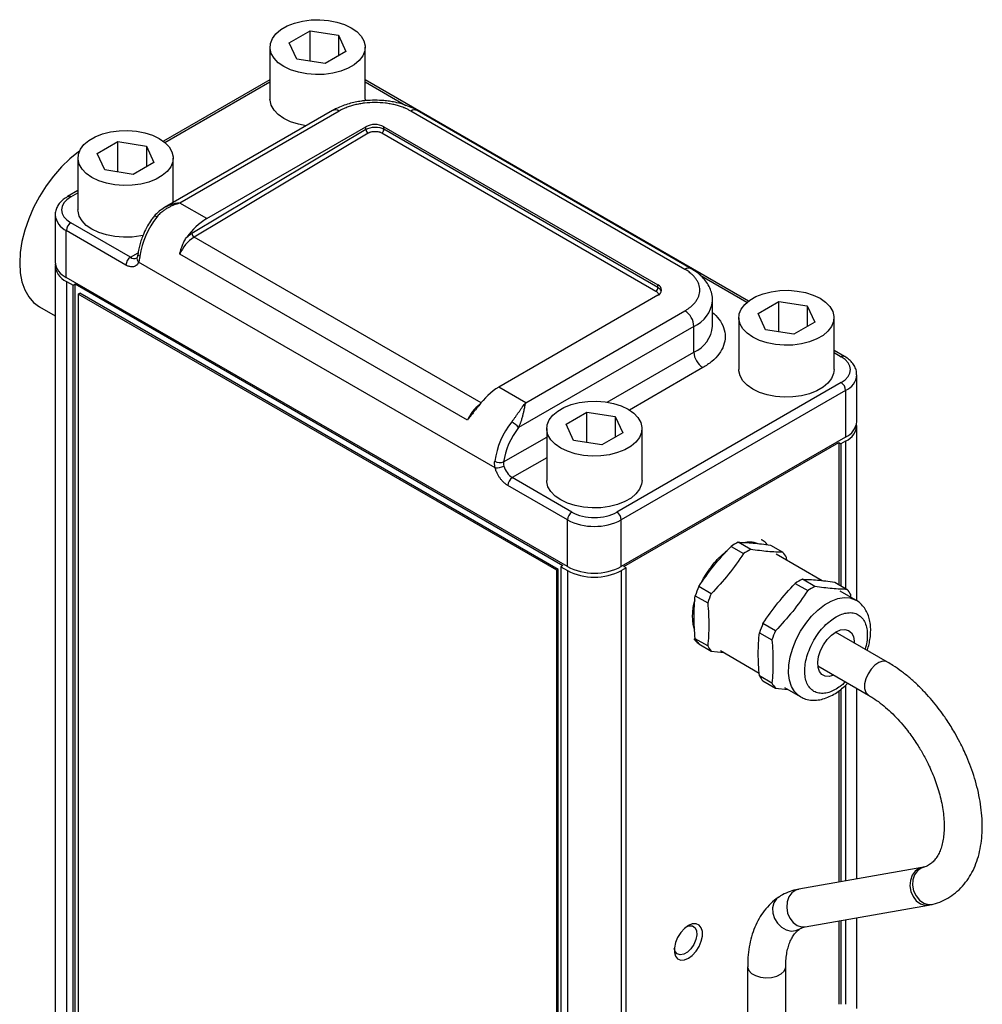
# Model space of a CAD drawing. Header units: inches. Extents: x 1.4 to 15.5, y 1.4 to 9.7.
# Tile 7 of 7: x 12.7 to 15, y 5.8 to 8.2. Entities that reach past the tile are written whole.
import ezdxf

# ---------------------------------------------------------------- set-up
doc = ezdxf.new("R2010")
doc.units = ezdxf.units.IN
doc.header["$MEASUREMENT"] = 0

msp = doc.modelspace()

# ---------------------------------------------------------------- linework, layer by layer
at = {"color": 7, "linetype": 'Continuous', "lineweight": 25}
for p, q in [((13.3206, 8.1666), (13.3716, 8.1961)), ((13.3716, 8.1961), (13.4413, 8.1853)), ((13.3716, 8.1213), (13.3716, 8.1961)), ((13.3392, 8.1264), (13.3206, 8.1666)), ((13.4413, 8.1853), (13.46, 8.145)), ((13.4413, 8.1853), (13.4413, 8.1342)), ((13.2731, 8.1558), (13.2731, 8.0282)), ((13.46, 8.145), (13.409, 8.1156)), ((13.5075, 8.0282), (13.5075, 8.1558)), ((13.409, 8.1156), (13.3392, 8.1264)), ((13.2731, 8.0756), (13.011, 7.9243)), ((14.4505, 7.5312), (13.5075, 8.0756)), ((13.5075, 8.0282), (13.5072, 8.0238)), ((13.4273, 8), (13.0137, 7.7612)), ((13.443, 7.9984), (13.0514, 7.7724)), ((14.294, 7.6092), (13.6197, 7.9984)), ((14.3096, 7.6108), (13.6354, 8)), ((13.5092, 7.9536), (13.0809, 7.6976)), ((13.1177, 7.7341), (13.5092, 7.9602)), ((13.5092, 7.9536), (13.5092, 7.9602)), ((13.5534, 7.9602), (14.2277, 7.571)), ((13.5534, 7.9539), (13.5534, 7.9602)), ((14.2277, 7.5647), (13.5534, 7.9539)), ((12.8482, 7.8939), (12.8992, 7.9234)), ((12.8992, 7.9234), (12.969, 7.9126)), ((12.8992, 7.8487), (12.8992, 7.9234)), ((13.5146, 7.9444), (13.0863, 7.6885)), ((13.5482, 7.9448), (14.2225, 7.5556)), ((12.969, 7.9126), (12.9876, 7.8723)), ((12.969, 7.9126), (12.969, 7.8616)), ((12.8007, 7.8831), (12.8007, 7.7555)), ((12.8669, 7.8537), (12.8482, 7.8939)), ((13.0351, 7.7736), (13.0351, 7.8831)), ((12.9366, 7.8429), (12.8669, 7.8537)), ((12.9876, 7.8723), (12.9366, 7.8429)), ((12.8007, 7.8029), (12.7753, 7.7882)), ((13.0156, 7.7623), (13.0139, 7.761)), ((13.1177, 7.7341), (13.0514, 7.7724)), ((12.7446, 7.7428), (12.7446, 7.6278)), ((12.7721, 7.5895), (12.7721, 7.7045)), ((12.9188, 7.6198), (12.7721, 7.7045)), ((12.9299, 7.639), (12.7831, 7.7237)), ((13.7589, 7.2382), (13.0511, 7.6469)), ((12.7447, 7.618), (12.7447, 5.4745)), ((13.8271, 7.1205), (12.9499, 7.6269)), ((14.0049, 6.8778), (12.7721, 7.5895)), ((12.7723, 7.5796), (12.7887, 7.5701)), ((12.7723, 7.5796), (12.7723, 5.4362)), ((12.7887, 7.5701), (12.794, 7.5732)), ((12.7887, 5.4267), (12.7887, 7.5701)), ((12.794, 7.5732), (13.9936, 6.8806)), ((12.794, 5.4297), (12.794, 7.5732)), ((14.2277, 7.5647), (14.2277, 7.571)), ((12.8016, 7.5484), (12.8051, 7.5504)), ((13.9789, 6.8687), (12.8016, 7.5484)), ((12.8016, 7.5484), (12.8016, 5.4376)), ((13.9825, 6.8707), (12.8051, 7.5504)), ((14.2277, 7.5454), (13.8361, 7.3194)), ((12.706, 7.5171), (12.7447, 7.4947)), ((14.3618, 7.4694), (14.3618, 7.5327)), ((14.3618, 7.5315), (14.3618, 7.5327)), ((14.4739, 7.5008), (14.5249, 7.5303)), ((14.5249, 7.5303), (14.5946, 7.5195)), ((14.5249, 7.4556), (14.5249, 7.5303)), ((14.5946, 7.5195), (14.6133, 7.4792)), ((14.5946, 7.5195), (14.5946, 7.4685)), ((13.9024, 7.2811), (14.294, 7.5072)), ((14.4264, 7.49), (14.4264, 7.3624)), ((14.4925, 7.4606), (14.4739, 7.5008)), ((14.6608, 7.3624), (14.6608, 7.49)), ((14.3161, 7.4689), (13.8847, 7.2199)), ((14.3161, 7.4056), (14.3161, 7.4689)), ((14.6133, 7.4792), (14.5622, 7.4498)), ((14.5622, 7.4498), (14.4925, 7.4606)), ((14.6862, 7.3951), (14.6608, 7.4098)), ((14.7169, 7.2347), (14.7169, 7.3497)), ((13.9024, 7.2811), (13.8361, 7.3194)), ((14.6784, 7.3306), (14.1265, 7.012)), ((14.6894, 7.3114), (14.1375, 6.9928)), ((14.6894, 7.3114), (14.6894, 7.1964)), ((14.0015, 7.2281), (14.0525, 7.2576)), ((14.0525, 7.2576), (14.1222, 7.2468)), ((14.0525, 7.1829), (14.0525, 7.2576)), ((14.1222, 7.2468), (14.1409, 7.2066)), ((14.1222, 7.2468), (14.1222, 7.1958)), ((14.0202, 7.1879), (14.0015, 7.2281)), ((14.7168, 6.794), (14.7168, 7.2249)), ((13.954, 7.2173), (13.954, 7.0898)), ((14.1409, 7.2066), (14.0899, 7.1771)), ((14.6894, 7.1964), (14.1375, 6.8778)), ((14.1884, 7.0898), (14.1884, 7.2173)), ((14.0899, 7.1771), (14.0202, 7.1879)), ((14.1439, 6.8778), (14.6724, 7.1829)), ((14.6724, 7.1829), (14.6777, 7.1799)), ((14.6724, 7.1829), (14.6724, 6.8337)), ((14.6892, 7.1865), (14.6777, 7.1799)), ((14.6777, 7.1799), (14.6777, 6.8307)), ((14.0049, 6.9928), (13.8582, 7.0775)), ((14.016, 7.012), (13.8693, 7.0967)), ((14.0049, 6.8778), (14.0049, 6.9928)), ((14.1375, 6.8778), (14.1375, 6.9928)), ((14.4558, 6.9201), (14.4251, 6.9378)), ((14.5045, 6.9307), (14.5352, 6.913)), ((14.4076, 6.9276), (14.4382, 6.9099)), ((14.6318, 6.8432), (14.5183, 6.9087)), ((13.9936, 6.8806), (13.9883, 6.8776)), ((14.5443, 6.8937), (14.544, 6.9005)), ((13.9789, 6.8687), (13.9825, 6.8707)), ((13.9789, 4.7579), (13.9789, 6.8687)), ((13.9825, 4.76), (13.9825, 6.8707)), ((13.9883, 6.8776), (14.0047, 6.8681)), ((13.9883, 6.8776), (13.9883, 4.7342)), ((14.0047, 6.8681), (14.0047, 4.7247)), ((14.1492, 6.8747), (14.1377, 6.8681)), ((14.1377, 4.7247), (14.1377, 6.8681)), ((14.1492, 6.8747), (14.1439, 6.8778)), ((14.1492, 4.7313), (14.1492, 6.8747)), ((14.5654, 6.8365), (14.5961, 6.8188)), ((14.6136, 6.8289), (14.583, 6.8466)), ((14.6624, 6.8395), (14.693, 6.8218)), ((14.3588, 6.8111), (14.3281, 6.8288)), ((14.7143, 6.7956), (14.6762, 6.8176)), ((14.7022, 6.8026), (14.7018, 6.8093)), ((14.3194, 6.8062), (14.35, 6.7885)), ((14.5167, 6.72), (14.486, 6.7377)), ((14.4772, 6.7151), (14.5079, 6.6974)), ((14.7922, 6.643), (14.6647, 6.7165)), ((14.35, 6.6826), (14.3194, 6.7003)), ((14.3281, 6.6878), (14.3588, 6.6701)), ((14.3588, 6.6701), (14.3895, 6.6664)), ((14.3812, 6.6712), (14.4769, 6.6159)), ((14.6211, 6.6334), (14.7453, 6.5618)), ((14.5079, 6.5915), (14.4772, 6.6092)), ((14.486, 6.5967), (14.5167, 6.579)), ((14.5167, 6.579), (14.5473, 6.5753)), ((14.539, 6.5801), (14.5772, 6.558)), ((14.6724, 6.5719), (14.6724, 6.1014)), ((14.6777, 6.5757), (14.6777, 6.1024)), ((14.7168, 6.1092), (14.7168, 6.5782)), ((14.8772, 6.1373), (14.5739, 6.0842)), ((14.8802, 6.1382), (14.8771, 6.1373)), ((14.5901, 5.9918), (14.8933, 6.045)), ((14.7168, 5.7908), (14.7168, 6.014)), ((14.6724, 6.0062), (14.6724, 5.8011)), ((14.6777, 6.0072), (14.6777, 5.8011)), ((14.4482, 5.8933), (14.4482, 5.6213)), ((14.542, 5.7696), (14.542, 5.8933))]:
    msp.add_line(p, q, dxfattribs=at)
at = {"color": 8, "linetype": 'Continuous', "lineweight": 25}
for p, q in [((13.0148, 7.9212), (13.2731, 8.0703)), ((13.5075, 8.0703), (13.6076, 8.0125)), ((12.7831, 7.7874), (12.8007, 7.7976)), ((13.7924, 7.2808), (13.0863, 7.6885)), ((12.9299, 7.639), (12.9487, 7.6498)), ((14.3317, 7.5945), (14.4467, 7.5281)), ((14.1028, 7.2825), (14.3161, 7.4056)), ((14.6608, 7.4045), (14.6784, 7.3943)), ((14.3382, 7.3673), (14.1576, 7.2631)), ((13.848, 7.1354), (13.954, 7.1966)), ((14.6892, 7.1865), (14.6892, 6.824)), ((13.954, 7.1456), (13.8693, 7.0967)), ((14.6892, 6.5858), (14.6892, 6.1044)), ((14.6892, 6.0092), (14.6892, 5.801))]:
    msp.add_line(p, q, dxfattribs=at)
at = {"color": 7, "linetype": 'Continuous', "lineweight": 25, "flags": 128}
for points in [[(13.3074, 8.108), (13.2936, 8.1176), (13.2831, 8.1285), (13.2762, 8.1403), (13.2732, 8.1527), (13.2742, 8.1652), (13.2792, 8.1773), (13.2879, 8.1887), (13.3001, 8.199), (13.3154, 8.2079), (13.3333, 8.2149), (13.353, 8.22), (13.3741, 8.2228), (13.3957, 8.2234), (13.4171, 8.2217), (13.4376, 8.2177), (13.4565, 8.2116), (13.4731, 8.2036), (13.487, 8.194), (13.4975, 8.1831), (13.5043, 8.1713), (13.5073, 8.1589), (13.5063, 8.1465), (13.5014, 8.1343), (13.4927, 8.1229), (13.4804, 8.1126), (13.4651, 8.1038), (13.4473, 8.0967), (13.4275, 8.0917), (13.4065, 8.0888), (13.3849, 8.0882), (13.3634, 8.09), (13.3429, 8.0939), (13.324, 8.1), (13.3074, 8.108)], [(13.3624, 7.9625), (13.3429, 7.9663), (13.324, 7.9724), (13.3074, 7.9804), (13.2936, 7.99), (13.2831, 8.0009), (13.2762, 8.0127), (13.2732, 8.0251), (13.2731, 8.0282)], [(12.8351, 7.8353), (12.8212, 7.8449), (12.8107, 7.8558), (12.8039, 7.8676), (12.8009, 7.88), (12.8019, 7.8925), (12.8068, 7.9046), (12.8155, 7.916), (12.8278, 7.9263), (12.8431, 7.9352), (12.8609, 7.9422), (12.8807, 7.9473), (12.9017, 7.9501), (12.9233, 7.9507), (12.9448, 7.949), (12.9653, 7.945), (12.9842, 7.9389), (13.0008, 7.931), (13.0146, 7.9214), (13.0251, 7.9105), (13.032, 7.8986), (13.035, 7.8863), (13.034, 7.8738), (13.029, 7.8616), (13.0203, 7.8502), (13.0081, 7.8399), (12.9928, 7.8311), (12.975, 7.824), (12.9552, 7.819), (12.9341, 7.8161), (12.9125, 7.8156), (12.8911, 7.8173), (12.8706, 7.8212), (12.8517, 7.8273), (12.8351, 7.8353)], [(12.8046, 7.9003), (12.8018, 7.8983), (12.7805, 7.8811), (12.7599, 7.8612), (12.7404, 7.8388), (12.7224, 7.8144), (12.706, 7.7884), (12.6917, 7.7613), (12.6796, 7.7335), (12.67, 7.7054), (12.663, 7.6776), (12.6588, 7.6505), (12.6574, 7.6247), (12.6588, 7.6004), (12.663, 7.5783), (12.67, 7.5585), (12.6796, 7.5416)], [(12.9617, 7.6928), (12.9552, 7.6914), (12.9341, 7.6885), (12.9125, 7.688), (12.8911, 7.6897), (12.8706, 7.6937), (12.8517, 7.6997), (12.8351, 7.7077), (12.8212, 7.7173), (12.8107, 7.7282), (12.8039, 7.7401), (12.8009, 7.7524), (12.8007, 7.7555)], [(12.9948, 7.7379), (12.9928, 7.739), (12.991, 7.7398), (12.9896, 7.7402), (12.9887, 7.7402), (12.9882, 7.7399)], [(12.6796, 7.5416), (12.6917, 7.5277), (12.706, 7.5171), (12.706, 7.5171)], [(14.4607, 7.4422), (14.4469, 7.4518), (14.4364, 7.4627), (14.4295, 7.4745), (14.4265, 7.4869), (14.4275, 7.4994), (14.4325, 7.5115), (14.4412, 7.5229), (14.4534, 7.5332), (14.4687, 7.5421), (14.4865, 7.5491), (14.5063, 7.5542), (14.5274, 7.557), (14.549, 7.5576), (14.5704, 7.5559), (14.5909, 7.5519), (14.6098, 7.5458), (14.6264, 7.5379), (14.6402, 7.5283), (14.6508, 7.5174), (14.6576, 7.5055), (14.6606, 7.4932), (14.6596, 7.4807), (14.6547, 7.4685), (14.6459, 7.4571), (14.6337, 7.4468), (14.6184, 7.438), (14.6006, 7.4309), (14.5808, 7.4259), (14.5598, 7.423), (14.5382, 7.4225), (14.5167, 7.4242), (14.4962, 7.4281), (14.4773, 7.4342), (14.4607, 7.4422)], [(14.6608, 7.3624), (14.6596, 7.3531), (14.6547, 7.3409), (14.6459, 7.3295), (14.6337, 7.3192), (14.6184, 7.3104), (14.6006, 7.3033), (14.5808, 7.2983), (14.5598, 7.2954), (14.5382, 7.2949), (14.5167, 7.2966), (14.4962, 7.3006), (14.4773, 7.3066), (14.4607, 7.3146), (14.4469, 7.3242), (14.4364, 7.3351), (14.4295, 7.347), (14.4265, 7.3593), (14.4264, 7.3624)], [(13.9884, 7.1695), (13.9745, 7.1791), (13.964, 7.19), (13.9571, 7.2019), (13.9542, 7.2142), (13.9552, 7.2267), (13.9601, 7.2388), (13.9688, 7.2503), (13.9811, 7.2606), (13.9964, 7.2694), (14.0142, 7.2765), (14.034, 7.2815), (14.055, 7.2844), (14.0766, 7.2849), (14.098, 7.2832), (14.1186, 7.2792), (14.1374, 7.2732), (14.1541, 7.2652), (14.1679, 7.2556), (14.1784, 7.2447), (14.1853, 7.2328), (14.1883, 7.2205), (14.1873, 7.208), (14.1823, 7.1959), (14.1736, 7.1844), (14.1614, 7.1741), (14.1461, 7.1653), (14.1282, 7.1582), (14.1085, 7.1532), (14.0874, 7.1503), (14.0658, 7.1498), (14.0444, 7.1515), (14.0239, 7.1555), (14.005, 7.1615), (13.9884, 7.1695)], [(14.1884, 7.0898), (14.1873, 7.0804), (14.1823, 7.0683), (14.1736, 7.0568), (14.1614, 7.0465), (14.1461, 7.0377), (14.1282, 7.0307), (14.1085, 7.0256), (14.0874, 7.0228), (14.0658, 7.0222), (14.0444, 7.0239), (14.0239, 7.0279), (14.005, 7.034), (13.9884, 7.0419), (13.9745, 7.0515), (13.964, 7.0624), (13.9571, 7.0743), (13.9542, 7.0866), (13.954, 7.0898)], [(14.6605, 6.6107), (14.6601, 6.6105), (14.6492, 6.6075), (14.6394, 6.608), (14.6311, 6.6122), (14.6251, 6.6197), (14.6216, 6.63), (14.6209, 6.6426), (14.623, 6.6566), (14.6278, 6.6711), (14.635, 6.6853), (14.6441, 6.6982), (14.6546, 6.7091), (14.6658, 6.7171)], [(14.6658, 6.7171), (14.6769, 6.722), (14.6874, 6.7232), (14.6965, 6.7208), (14.7037, 6.715), (14.7085, 6.706), (14.7106, 6.6944), (14.7107, 6.69)], [(14.2988, 5.9923), (14.3045, 5.9941), (14.3126, 5.9937), (14.3188, 5.9895), (14.3225, 5.9819), (14.3232, 5.9718), (14.321, 5.9603), (14.316, 5.9485), (14.3087, 5.9378), (14.3001, 5.9294), (14.2909, 5.9241), (14.2822, 5.9225), (14.275, 5.9249), (14.27, 5.9308), (14.2678, 5.9387)], [(14.3024, 5.9946), (14.2926, 5.9873), (14.2836, 5.9774), (14.2761, 5.9656), (14.2708, 5.9529), (14.268, 5.9403), (14.268, 5.9288), (14.2708, 5.9195), (14.2761, 5.9129), (14.2836, 5.9098), (14.2926, 5.9102), (14.3024, 5.9143), (14.3122, 5.9215), (14.3213, 5.9315), (14.3287, 5.9433), (14.3341, 5.956), (14.3369, 5.9686), (14.3369, 5.98), (14.3341, 5.9894), (14.3287, 5.9959), (14.3213, 5.9991), (14.3122, 5.9987), (14.3024, 5.9946)]]:
    msp.add_lwpolyline(points, dxfattribs=at)
at = {"color": 8, "linetype": 'Continuous', "lineweight": 25, "flags": 128}
for points in [[(12.9529, 7.6414), (12.951, 7.6427), (12.9495, 7.6442), (12.9486, 7.6457), (12.9483, 7.6472), (12.9484, 7.6477)], [(14.578, 6.5576), (14.573, 6.5608), (14.5632, 6.5704), (14.5558, 6.5831), (14.551, 6.5985), (14.5489, 6.6161), (14.5496, 6.6355), (14.553, 6.6561), (14.5592, 6.6772), (14.5678, 6.6984), (14.5787, 6.7189), (14.5915, 6.7382), (14.6058, 6.7558), (14.6213, 6.7711), (14.6375, 6.7836), (14.654, 6.7931), (14.6702, 6.7993), (14.6857, 6.8019), (14.7001, 6.8009), (14.7129, 6.7964), (14.7142, 6.7956)], [(14.7923, 6.6429), (14.7894, 6.6442), (14.7808, 6.645), (14.7712, 6.642), (14.7613, 6.6354), (14.7522, 6.6259), (14.7444, 6.6144), (14.7389, 6.6017), (14.7359, 6.5892), (14.7359, 6.5777), (14.7389, 6.5685), (14.7444, 6.5623), (14.7455, 6.5617)], [(14.8772, 6.1373), (14.8697, 6.135), (14.8602, 6.1283), (14.853, 6.1184), (14.8486, 6.106), (14.8475, 6.0923), (14.8498, 6.0785), (14.8552, 6.0659), (14.8632, 6.0554), (14.8733, 6.0482), (14.8843, 6.0447), (14.8934, 6.045)], [(14.8803, 6.138), (14.8754, 6.1362), (14.866, 6.1296), (14.8589, 6.1197), (14.8548, 6.1074), (14.8541, 6.0938), (14.8567, 6.0801), (14.8626, 6.0675), (14.871, 6.0572), (14.8814, 6.05), (14.8928, 6.0466), (14.9041, 6.0473), (14.9044, 6.0474)], [(14.5739, 6.0842), (14.5665, 6.0818), (14.557, 6.0752), (14.5498, 6.0652), (14.5454, 6.0529), (14.5443, 6.0392), (14.5466, 6.0254), (14.552, 6.0127), (14.56, 6.0023), (14.5701, 5.995), (14.5811, 5.9916), (14.5901, 5.9918)], [(14.5244, 6.0643), (14.5195, 6.0602), (14.513, 6.0505), (14.5098, 6.0386), (14.5102, 6.0256), (14.5142, 6.0125), (14.5215, 6.0006), (14.5314, 5.9909), (14.5429, 5.9842), (14.5552, 5.9812), (14.567, 5.9822), (14.5769, 5.9866)], [(14.4482, 5.8932), (14.4483, 5.8923), (14.4509, 5.8843), (14.4574, 5.8772), (14.4673, 5.8715), (14.4796, 5.8677), (14.4934, 5.8662), (14.5072, 5.8671), (14.52, 5.8704), (14.5306, 5.8756), (14.5381, 5.8824), (14.5417, 5.8902), (14.542, 5.8932)]]:
    msp.add_lwpolyline(points, dxfattribs=at)
at = {"color": 8, "linetype": 'Continuous', "lineweight": 25}
for centre, radius, start, end in [((13.4338, 7.9857), 0.0157, 54.3824, 114.3071), ((13.6289, 7.9857), 0.0157, 65.6929, 125.6176), ((12.7785, 7.781), 0.00788, 54.4296, 113.7669), ((12.7916, 7.7475), 0.0472, 185.9618, 245.602), ((12.939, 7.6514), 0.0154, 233.7023, 295.2849), ((12.9572, 7.6355), 0.0113, 161.5235, 229.8511), ((14.3031, 7.5964), 0.0157, 65.9799, 125.5925), ((14.2853, 7.5394), 0.0769, 293.5692, 354.1004), ((14.2856, 7.4758), 0.0765, 293.4621, 355.2177), ((14.6829, 7.3879), 0.00787, 65.9472, 125.5954), ((14.6709, 7.3537), 0.0461, 293.6721, 355.2519), ((13.8483, 7.1989), 0.0977, 127.3576, 156.2576)]:
    msp.add_arc(centre, radius, start, end, dxfattribs=at)
at = {"color": 7, "linetype": 'Continuous', "lineweight": 25}
for centre, radius, start, end in [((13.5313, 7.9175), 0.048, 62.6097, 117.3903), ((13.5209, 7.9543), 0.0117, 183.6388, 237.5208), ((13.5419, 7.9544), 0.0116, 303.2297, 357.3477), ((13.1516, 7.6126), 0.2007, 141.347, 171.7316), ((13.2049, 7.5908), 0.1678, 121.3292, 144.4669), ((12.7961, 7.7034), 0.024, 122.6055, 177.3945), ((13.1381, 7.6091), 0.0948, 123.1116, 156.5236), ((13.0925, 7.6984), 0.0117, 183.6388, 237.5208), ((12.9428, 7.6187), 0.024, 122.6055, 177.3945), ((12.7915, 7.6324), 0.0472, 185.6948, 245.6253), ((12.7898, 7.6208), 0.0448, 177.766, 246.9277), ((14.2161, 7.5652), 0.0116, 303.2297, 357.3477), ((14.2228, 7.5582), 0.0136, 290.7834, 69.2166), ((14.2681, 7.4667), 0.048, 2.6055, 57.3945), ((14.364, 7.4078), 0.048, 182.6055, 237.3945), ((13.9233, 7.1761), 0.1678, 121.3292, 144.4669), ((14.6654, 7.3103), 0.024, 2.6055, 57.3945), ((14.0247, 7.1085), 0.2007, 141.347, 171.7316), ((13.836, 7.1788), 0.0636, 40.1489, 59.9206), ((14.6728, 7.227), 0.0437, 292.0528, 3.2534), ((14.6699, 7.2393), 0.0472, 294.3747, 354.3052), ((13.8393, 7.1619), 0.0279, 241.5925, 288.1808), ((13.8298, 7.1584), 0.038, 265.9189, 299.4458), ((13.8958, 7.1377), 0.0488, 194.6814, 237.1121), ((13.8822, 7.0764), 0.024, 122.6055, 177.3945), ((14.0289, 6.9917), 0.024, 122.6055, 177.3945), ((14.1135, 6.9917), 0.024, 2.6055, 57.3945), ((14.0712, 7.1208), 0.1441, 242.6097, 297.3903), ((14.4876, 6.8093), 0.1429, 115.9276, 124.067), ((14.5182, 6.7916), 0.1429, 115.9276, 124.067), ((14.4899, 6.8718), 0.0612, 27.9345, 42.2669), ((14.0712, 6.9964), 0.1445, 242.6097, 297.3903), ((14.0712, 7.0057), 0.1441, 242.6097, 297.3903), ((14.6455, 6.7181), 0.1429, 115.9276, 124.067), ((14.5519, 6.729), 0.245, 155.9545, 161.6341), ((14.5826, 6.7113), 0.245, 155.9545, 161.6341), ((14.6761, 6.7004), 0.1429, 115.9276, 124.067), ((14.6477, 6.7807), 0.0612, 27.9345, 42.2669), ((14.7098, 6.6379), 0.245, 155.9545, 161.6341), ((14.7404, 6.6202), 0.245, 155.9545, 161.6341), ((14.3734, 6.729), 0.0612, 207.9345, 222.2669), ((14.4041, 6.7113), 0.0612, 207.9345, 222.2669), ((14.5313, 6.6379), 0.0612, 207.9345, 222.2669), ((14.562, 6.6202), 0.0612, 207.9345, 222.2669)]:
    msp.add_arc(centre, radius, start, end, dxfattribs=at)
for points, knots in [([(13.5313, 8.0253), (13.5235, 8.0251), (13.5124, 8.0248), (13.4962, 8.0229), (13.4827, 8.0206), (13.4672, 8.0168), (13.4518, 8.0117), (13.4383, 8.0061), (13.4306, 8.0017), (13.4275, 7.9999)], [0, 0, 0, 0, 0.2080197, 0.2930587, 0.4333504, 0.5778041, 0.7317392, 0.8913263, 1, 1, 1, 1]), ([(13.6197, 7.9984), (13.6186, 7.9991), (13.6165, 8.0003), (13.613, 8.0021), (13.6095, 8.0037), (13.6059, 8.0054), (13.6001, 8.0077), (13.592, 8.0107), (13.5809, 8.0138), (13.5692, 8.0163), (13.5528, 8.0188), (13.5313, 8.0201), (13.5099, 8.0188), (13.4935, 8.0163), (13.4818, 8.0138), (13.4707, 8.0107), (13.4617, 8.0074), (13.4543, 8.0043), (13.4484, 8.0015), (13.4448, 7.9995), (13.443, 7.9984)], [0, 0, 0, 0, 0.023336, 0.046629, 0.069911, 0.093212, 0.116565, 0.178302, 0.240092, 0.304403, 0.368768, 0.500006, 0.631244, 0.695555, 0.759919, 0.821657, 0.883446, 0.92231, 0.961113, 1, 1, 1, 1]), ([(13.6352, 7.9999), (13.6346, 8.0003), (13.6289, 8.004), (13.6169, 8.0093), (13.5994, 8.0158), (13.5826, 8.0201), (13.5672, 8.0228), (13.5507, 8.0248), (13.5387, 8.0251), (13.5313, 8.0253)], [0, 0, 0, 0, 0.025268, 0.207285, 0.380995, 0.556673, 0.684455, 0.805433, 1, 1, 1, 1]), ([(13.5146, 7.9444), (13.5151, 7.9447), (13.5161, 7.9453), (13.5178, 7.9461), (13.5198, 7.9468), (13.5229, 7.9478), (13.5269, 7.9485), (13.5314, 7.9488), (13.536, 7.9486), (13.5402, 7.9479), (13.5437, 7.9468), (13.5462, 7.9459), (13.5476, 7.9451), (13.5482, 7.9448)], [0, 0, 0, 0, 0.052807, 0.110427, 0.172871, 0.240209, 0.391537, 0.500059, 0.608835, 0.759895, 0.848708, 0.928714, 1, 1, 1, 1]), ([(12.7755, 7.7881), (12.7734, 7.7869), (12.7678, 7.7837), (12.7601, 7.7772), (12.7527, 7.7688), (12.7475, 7.759), (12.7447, 7.75), (12.7449, 7.7445), (12.745, 7.7426)], [0, 0, 0, 0, 0.113971, 0.305042, 0.499359, 0.696479, 0.898289, 1, 1, 1, 1]), ([(13.0137, 7.7612), (13.009, 7.7583), (12.9994, 7.7523), (12.992, 7.7441), (12.9882, 7.7399)], [0, 0, 0, 0, 0.487188, 1, 1, 1, 1]), ([(13.0514, 7.7724), (13.0504, 7.7721), (13.0478, 7.7713), (13.0426, 7.7696), (13.0356, 7.767), (13.0279, 7.7636), (13.0204, 7.7596), (13.0134, 7.7552), (13.0073, 7.7507), (13.0024, 7.7463), (12.9984, 7.7422), (12.996, 7.7393), (12.9948, 7.7379)], [0, 0, 0, 0, 0.046628, 0.125031, 0.250332, 0.385259, 0.500578, 0.630246, 0.749651, 0.835735, 0.91911, 1, 1, 1, 1]), ([(12.9883, 7.7399), (12.9861, 7.7372), (12.9803, 7.7296), (12.9753, 7.7214), (12.9721, 7.7161)], [0, 0, 0, 0, 0.3624243, 1, 1, 1, 1]), ([(12.9721, 7.7161), (12.9688, 7.7099), (12.964, 7.7011), (12.9585, 7.6877), (12.9544, 7.6763), (12.9508, 7.6628), (12.9488, 7.6532), (12.9485, 7.6482), (12.9484, 7.6477)], [0, 0, 0, 0, 0.2806288, 0.3946326, 0.582385, 0.7749806, 0.9794282, 1, 1, 1, 1]), ([(13.0511, 7.6469), (13.0515, 7.6484), (13.0521, 7.6511), (13.0531, 7.6548), (13.0543, 7.6588), (13.0558, 7.6633), (13.0578, 7.6689), (13.0601, 7.6742), (13.0628, 7.6795), (13.0655, 7.6842), (13.0674, 7.687), (13.0684, 7.6883)], [0, 0, 0, 0, 0.103438, 0.18667, 0.249696, 0.381921, 0.499629, 0.640136, 0.770202, 0.890058, 1, 1, 1, 1]), ([(12.9464, 7.639), (12.9464, 7.6389), (12.9461, 7.6379), (12.9455, 7.6375), (12.9455, 7.6374), (12.9455, 7.6374)], [0, 0, 0, 0, 0.044073, 0.513459, 1, 1, 1, 1]), ([(12.9484, 7.6477), (12.9481, 7.6457), (12.9475, 7.6422), (12.9468, 7.6401), (12.9465, 7.6392)], [0, 0, 0, 0, 0.5696093, 1, 1, 1, 1]), ([(12.9529, 7.6414), (12.9528, 7.6405), (12.9526, 7.6387), (12.9522, 7.6361), (12.9517, 7.6336), (12.9512, 7.6312), (12.9506, 7.629), (12.9501, 7.6276), (12.9499, 7.6269)], [0, 0, 0, 0, 0.168935, 0.33636, 0.502722, 0.668475, 0.834081, 1, 1, 1, 1]), ([(12.9499, 7.6269), (12.9497, 7.6263), (12.9492, 7.6252), (12.9483, 7.6236), (12.9474, 7.6222), (12.9463, 7.6208), (12.9446, 7.619), (12.9418, 7.617), (12.9378, 7.6156), (12.9334, 7.6151), (12.9291, 7.6156), (12.9253, 7.6167), (12.9221, 7.618), (12.9199, 7.6192), (12.9188, 7.6198)], [0, 0, 0, 0, 0.048984, 0.097724, 0.14639, 0.195159, 0.244202, 0.372023, 0.500031, 0.627852, 0.755859, 0.837333, 0.918445, 1, 1, 1, 1]), ([(14.294, 7.5072), (14.295, 7.5078), (14.2972, 7.5091), (14.3002, 7.511), (14.3031, 7.5131), (14.3059, 7.5151), (14.31, 7.5185), (14.3151, 7.5232), (14.3205, 7.5296), (14.3249, 7.5363), (14.3292, 7.5458), (14.3315, 7.5582), (14.3292, 7.5706), (14.3249, 7.5801), (14.3205, 7.5868), (14.3151, 7.5932), (14.3095, 7.5984), (14.3041, 7.6027), (14.2993, 7.6061), (14.2957, 7.6082), (14.294, 7.6092)], [0, 0, 0, 0, 0.023336, 0.046629, 0.069911, 0.093212, 0.116565, 0.178302, 0.240092, 0.304403, 0.368768, 0.500006, 0.631244, 0.695555, 0.759919, 0.821657, 0.883446, 0.92231, 0.961113, 1, 1, 1, 1]), ([(14.3616, 7.531), (14.3617, 7.5316), (14.3624, 7.5376), (14.3604, 7.5488), (14.3556, 7.5639), (14.3474, 7.578), (14.3365, 7.5909), (14.3239, 7.602), (14.314, 7.6079), (14.3095, 7.6107)], [0, 0, 0, 0, 0.018699, 0.185477, 0.345618, 0.510408, 0.680075, 0.852189, 1, 1, 1, 1]), ([(14.7165, 7.3499), (14.7165, 7.3519), (14.7167, 7.3578), (14.7134, 7.3674), (14.7073, 7.3779), (14.6983, 7.3869), (14.691, 7.3926), (14.6865, 7.3949), (14.6861, 7.3951)], [0, 0, 0, 0, 0.112114, 0.324917, 0.543168, 0.76419, 0.980019, 1, 1, 1, 1]), ([(13.7868, 7.2736), (13.7862, 7.2727), (13.7848, 7.2709), (13.7827, 7.2682), (13.7804, 7.2653), (13.7779, 7.2623), (13.7753, 7.2591), (13.7724, 7.2555), (13.7692, 7.2515), (13.7659, 7.2474), (13.7624, 7.2429), (13.7602, 7.24), (13.7589, 7.2382)], [0, 0, 0, 0, 0.072212, 0.148782, 0.229807, 0.315373, 0.405551, 0.500401, 0.618084, 0.750325, 0.85242, 1, 1, 1, 1]), ([(13.8679, 7.2339), (13.8686, 7.2348), (13.87, 7.2365), (13.872, 7.2391), (13.8739, 7.2418), (13.8759, 7.2445), (13.8787, 7.2484), (13.8823, 7.2536), (13.8865, 7.2596), (13.8906, 7.2656), (13.8945, 7.2712), (13.898, 7.2758), (13.9006, 7.279), (13.9019, 7.2806), (13.9024, 7.2811)], [0, 0, 0, 0, 0.04825, 0.097363, 0.147389, 0.198378, 0.250374, 0.369761, 0.499438, 0.614741, 0.749676, 0.874973, 0.953379, 1, 1, 1, 1]), ([(13.8847, 7.2199), (13.8851, 7.2208), (13.8861, 7.2227), (13.8874, 7.2256), (13.8886, 7.2285), (13.8897, 7.2314), (13.8908, 7.2342), (13.8924, 7.239), (13.8943, 7.2457), (13.8958, 7.2514), (13.8966, 7.255), (13.8971, 7.2569), (13.8978, 7.2602), (13.8988, 7.2645), (13.8999, 7.2696), (13.9011, 7.2755), (13.9019, 7.2792), (13.9024, 7.2811)], [0, 0, 0, 0, 0.043024, 0.085359, 0.12712, 0.168405, 0.209294, 0.249847, 0.375777, 0.498984, 0.50988, 0.541323, 0.593059, 0.664795, 0.756367, 0.867909, 1, 1, 1, 1]), ([(13.8271, 7.1205), (13.8269, 7.1214), (13.8265, 7.1233), (13.826, 7.1261), (13.8258, 7.129), (13.8257, 7.1318), (13.8258, 7.1346), (13.8259, 7.1365), (13.826, 7.1374)], [0, 0, 0, 0, 0.1659192, 0.3315248, 0.4972784, 0.6636401, 0.8310651, 1, 1, 1, 1]), ([(13.8582, 7.0775), (13.8575, 7.0779), (13.8562, 7.0787), (13.8543, 7.08), (13.8523, 7.0815), (13.8504, 7.0831), (13.8475, 7.0857), (13.8436, 7.0896), (13.8392, 7.0952), (13.8352, 7.1013), (13.8321, 7.107), (13.8299, 7.112), (13.8283, 7.1162), (13.8275, 7.1191), (13.8271, 7.1205)], [0, 0, 0, 0, 0.048984, 0.097724, 0.14639, 0.195159, 0.244202, 0.372023, 0.500031, 0.627852, 0.755859, 0.837333, 0.918445, 1, 1, 1, 1]), ([(14.4397, 6.937), (14.4424, 6.9376), (14.4489, 6.939), (14.4587, 6.9388), (14.4672, 6.9375), (14.4716, 6.9352), (14.473, 6.9345)], [0, 0, 0, 0, 0.209633, 0.519433, 0.845786, 1, 1, 1, 1]), ([(14.497, 6.9316), (14.496, 6.9328), (14.4922, 6.9375), (14.487, 6.9418), (14.4823, 6.9437), (14.4816, 6.944)], [0, 0, 0, 0, 0.23665, 0.883428, 1, 1, 1, 1]), ([(14.3418, 6.8523), (14.3458, 6.8587), (14.3513, 6.8677), (14.3604, 6.88), (14.3685, 6.8899), (14.3786, 6.9006), (14.3885, 6.9098), (14.3951, 6.9147), (14.398, 6.9168)], [0, 0, 0, 0, 0.249398, 0.349754, 0.51508, 0.684462, 0.863747, 1, 1, 1, 1]), ([(14.3334, 6.836), (14.3339, 6.8373), (14.3365, 6.8428), (14.3395, 6.8481), (14.3418, 6.8523)], [0, 0, 0, 0, 0.229264, 1, 1, 1, 1]), ([(14.3182, 6.7228), (14.3178, 6.7238), (14.3158, 6.7285), (14.3138, 6.7389), (14.3126, 6.7535), (14.3134, 6.7693), (14.3155, 6.7839), (14.318, 6.7934), (14.319, 6.7973)], [0, 0, 0, 0, 0.054401, 0.260776, 0.464843, 0.666426, 0.863642, 1, 1, 1, 1]), ([(14.7426, 6.6716), (14.7428, 6.672), (14.7446, 6.6771), (14.7471, 6.6872), (14.75, 6.7021), (14.7512, 6.7172), (14.7509, 6.7322), (14.7486, 6.7469), (14.7443, 6.7607), (14.7378, 6.7735), (14.7289, 6.7846), (14.7208, 6.7921), (14.7152, 6.7948), (14.714, 6.7954)], [0, 0, 0, 0, 0.008255, 0.102603, 0.203078, 0.307195, 0.414152, 0.52315, 0.633266, 0.743809, 0.854816, 0.967662, 1, 1, 1, 1]), ([(14.3162, 6.7003), (14.3182, 6.6976), (14.3223, 6.6921), (14.3277, 6.6884), (14.3304, 6.6865)], [0, 0, 0, 0, 0.498596, 1, 1, 1, 1]), ([(14.9578, 6.4691), (14.9517, 6.4792), (14.9432, 6.4934), (14.9294, 6.5135), (14.9171, 6.5303), (14.9017, 6.5493), (14.8849, 6.5682), (14.8666, 6.5867), (14.8471, 6.6043), (14.8267, 6.6205), (14.8083, 6.6335), (14.7966, 6.6402), (14.7921, 6.6427)], [0, 0, 0, 0, 0.137891, 0.194113, 0.287158, 0.383402, 0.486276, 0.593203, 0.703188, 0.815461, 0.929507, 1, 1, 1, 1]), ([(14.5785, 6.5577), (14.5813, 6.5562), (14.5889, 6.552), (14.6024, 6.5492), (14.6181, 6.5489), (14.6337, 6.5518), (14.6492, 6.5575), (14.6641, 6.5655), (14.6778, 6.5754), (14.6879, 6.584), (14.6931, 6.5897), (14.6945, 6.5911)], [0, 0, 0, 0, 0.081068, 0.214203, 0.338275, 0.466158, 0.595586, 0.72321, 0.845819, 0.960093, 1, 1, 1, 1]), ([(14.7453, 6.5615), (14.7491, 6.5594), (14.7586, 6.5539), (14.7744, 6.5425), (14.7922, 6.5279), (14.8094, 6.5115), (14.826, 6.4936), (14.8403, 6.4763), (14.8523, 6.4601), (14.8642, 6.4429), (14.8719, 6.43), (14.8766, 6.4222)], [0, 0, 0, 0, 0.080741, 0.206817, 0.332579, 0.457104, 0.578203, 0.699558, 0.786777, 0.870236, 1, 1, 1, 1]), ([(14.9043, 6.0477), (14.9064, 6.0481), (14.9157, 6.0502), (14.9313, 6.0569), (14.9509, 6.068), (14.969, 6.0828), (14.9847, 6.1003), (14.9978, 6.12), (15.0082, 6.1413), (15.0163, 6.1646), (15.0219, 6.1896), (15.0251, 6.216), (15.0259, 6.2435), (15.0243, 6.2717), (15.0205, 6.3003), (15.0147, 6.329), (15.007, 6.3571), (14.998, 6.384), (14.9887, 6.4072), (14.9795, 6.4277), (14.9698, 6.4477), (14.962, 6.4615), (14.9578, 6.4691)], [0, 0, 0, 0, 0.014932, 0.0676601, 0.1214321, 0.1769726, 0.2348999, 0.2883775, 0.3429357, 0.3984209, 0.454507, 0.5108215, 0.5670523, 0.6229128, 0.6782435, 0.7328236, 0.7861928, 0.8371367, 0.8842801, 0.9179754, 0.9547276, 1, 1, 1, 1]), ([(14.8766, 6.4222), (14.8815, 6.4134), (14.8884, 6.4009), (14.8973, 6.3821), (14.9043, 6.3659), (14.9117, 6.3466), (14.9182, 6.3265), (14.9237, 6.3059), (14.9278, 6.2854), (14.9306, 6.2652), (14.9319, 6.2458), (14.9317, 6.2275), (14.9301, 6.2106), (14.9272, 6.1952), (14.9231, 6.1815), (14.9179, 6.1696), (14.9117, 6.1596), (14.9044, 6.1511), (14.8956, 6.1442), (14.8877, 6.1399), (14.8817, 6.1386), (14.8802, 6.1382)], [0, 0, 0, 0, 0.066515, 0.093628, 0.13841, 0.184594, 0.233746, 0.284542, 0.33642, 0.388943, 0.441819, 0.494878, 0.548072, 0.601501, 0.655397, 0.71028, 0.767132, 0.827704, 0.895137, 0.974493, 1, 1, 1, 1]), ([(14.574, 6.0838), (14.5717, 6.0835), (14.5627, 6.0823), (14.5476, 6.0769), (14.5333, 6.0706), (14.5262, 6.0652), (14.5246, 6.064)], [0, 0, 0, 0, 0.128153, 0.50506, 0.88793, 1, 1, 1, 1]), ([(14.5244, 6.0642), (14.5241, 6.064), (14.5171, 6.06), (14.5049, 6.049), (14.489, 6.0318), (14.4759, 6.0121), (14.4655, 5.9908), (14.4574, 5.9675), (14.4519, 5.9425), (14.4487, 5.9177), (14.4485, 5.9008), (14.4484, 5.8932)], [0, 0, 0, 0, 0.006617, 0.133236, 0.265297, 0.387213, 0.511593, 0.638086, 0.765949, 0.894333, 1, 1, 1, 1]), ([(14.8933, 6.0453), (14.8956, 6.0455), (14.8994, 6.0459), (14.903, 6.0472), (14.9044, 6.0477)], [0, 0, 0, 0, 0.607547, 1, 1, 1, 1]), ([(14.5422, 5.8931), (14.5421, 5.8969), (14.5421, 5.9068), (14.5436, 5.9215), (14.5465, 5.9369), (14.5507, 5.9505), (14.5559, 5.9624), (14.5621, 5.9725), (14.569, 5.9807), (14.5743, 5.9846), (14.5769, 5.9865)], [0, 0, 0, 0, 0.076183, 0.200967, 0.3263, 0.45273, 0.581476, 0.71484, 0.85693, 1, 1, 1, 1]), ([(14.577, 5.9864), (14.5787, 5.9876), (14.5824, 5.9901), (14.5875, 5.9912), (14.5902, 5.9918)], [0, 0, 0, 0, 0.47475, 1, 1, 1, 1])]:
    msp.add_open_spline(points, degree=3, knots=knots, dxfattribs=at)
for points in [[(13.5092, 7.9536), (13.5213, 7.9607), (13.5414, 7.9609), (13.5534, 7.9539)], [(12.7831, 7.7874), (12.7526, 7.7698), (12.7526, 7.7413), (12.7831, 7.7237)], [(13.0684, 7.6883), (13.0725, 7.692), (13.0766, 7.6951), (13.0809, 7.6976)], [(14.6784, 7.3306), (14.7088, 7.3482), (14.7088, 7.3767), (14.6784, 7.3943)], [(13.8847, 7.2199), (13.8649, 7.1947), (13.8514, 7.1637), (13.848, 7.1354)], [(13.848, 7.1354), (13.8474, 7.1321), (13.8476, 7.1287), (13.8485, 7.1253)], [(14.016, 7.012), (14.0465, 6.9943), (14.096, 6.9943), (14.1265, 7.012)], [(14.4251, 6.9378), (14.4366, 6.9376), (14.4611, 6.9364), (14.4895, 6.9329), (14.5045, 6.9307)], [(14.3281, 6.8288), (14.3396, 6.8463), (14.3641, 6.8804), (14.3926, 6.9122), (14.4076, 6.9276)], [(14.4382, 6.9099), (14.4267, 6.8925), (14.4023, 6.8584), (14.3738, 6.8266), (14.3588, 6.8111)], [(14.5352, 6.913), (14.5237, 6.9131), (14.4992, 6.9143), (14.4708, 6.9179), (14.4558, 6.9201)], [(14.486, 6.7377), (14.4975, 6.7552), (14.5219, 6.7893), (14.5504, 6.821), (14.5654, 6.8365)], [(14.583, 6.8466), (14.5945, 6.8465), (14.6189, 6.8453), (14.6474, 6.8417), (14.6624, 6.8395)], [(14.5961, 6.8188), (14.5846, 6.8013), (14.5601, 6.7672), (14.5316, 6.7355), (14.5167, 6.72)], [(14.693, 6.8218), (14.6816, 6.822), (14.6571, 6.8232), (14.6286, 6.8267), (14.6136, 6.8289)], [(14.3194, 6.7003), (14.3176, 6.719), (14.3156, 6.7554), (14.3176, 6.7896), (14.3194, 6.8062)], [(14.35, 6.7885), (14.3518, 6.7698), (14.3538, 6.7334), (14.3518, 6.6993), (14.35, 6.6826)], [(14.4772, 6.6092), (14.4755, 6.6278), (14.4735, 6.6643), (14.4755, 6.6984), (14.4772, 6.7151)], [(14.5079, 6.6974), (14.5096, 6.6787), (14.5116, 6.6423), (14.5096, 6.6081), (14.5079, 6.5915)]]:
    msp.add_open_spline(points, degree=3, dxfattribs=at)
at = {"color": 8, "linetype": 'Continuous', "lineweight": 25}
for points, knots in [([(13.0514, 7.7724), (13.05, 7.7723), (13.0473, 7.772), (13.0434, 7.7715), (13.0398, 7.7708), (13.0364, 7.7701), (13.0333, 7.7693), (13.0305, 7.7685), (13.0279, 7.7677), (13.0256, 7.7668), (13.0236, 7.766), (13.0218, 7.7653), (13.0202, 7.7646), (13.0189, 7.7639), (13.0178, 7.7634), (13.0169, 7.763), (13.0163, 7.7626), (13.0159, 7.7624), (13.0157, 7.7623), (13.0156, 7.7623)], [0, 0, 0, 0, 0.111989, 0.217049, 0.315321, 0.406914, 0.49191, 0.570365, 0.64231, 0.707754, 0.766689, 0.819094, 0.864935, 0.904174, 0.936769, 0.962679, 0.981874, 0.994324, 1, 1, 1, 1]), ([(14.2358, 7.5553), (14.2352, 7.557), (14.2339, 7.5605), (14.2298, 7.5632), (14.2277, 7.5647)], [0, 0, 0, 0, 0.468618, 1, 1, 1, 1]), ([(14.2225, 7.5556), (14.2244, 7.5542), (14.2273, 7.5521), (14.229, 7.5486), (14.2296, 7.5465), (14.2293, 7.5454), (14.2293, 7.5452)], [0, 0, 0, 0, 0.453791, 0.700432, 0.947617, 1, 1, 1, 1]), ([(14.3618, 7.5034), (14.3675, 7.498), (14.3797, 7.4863), (14.3903, 7.466), (14.3944, 7.4439), (14.3904, 7.4217), (14.3789, 7.4009), (14.3616, 7.3824), (14.3458, 7.3723), (14.3382, 7.3673)], [0, 0, 0, 0, 0.127605, 0.275259, 0.426047, 0.576835, 0.72449, 0.866251, 1, 1, 1, 1]), ([(14.6658, 6.5764), (14.6611, 6.5739), (14.6514, 6.569), (14.6371, 6.5656), (14.6233, 6.5659), (14.611, 6.5703), (14.601, 6.5787), (14.5938, 6.5906), (14.5897, 6.6047), (14.5884, 6.6206), (14.5897, 6.6379), (14.5938, 6.6569), (14.601, 6.6769), (14.611, 6.6969), (14.6233, 6.7156), (14.6371, 6.7318), (14.6514, 6.7448), (14.6658, 6.7546), (14.6801, 6.7614), (14.6945, 6.7649), (14.7083, 6.7646), (14.7206, 6.7602), (14.7306, 6.7517), (14.7377, 6.7399), (14.7419, 6.7258), (14.7431, 6.7099), (14.742, 6.6928), (14.739, 6.6807), (14.7375, 6.6745)], [0, 0, 0, 0, 0.036011, 0.0741791, 0.113934, 0.1545326, 0.1951311, 0.234886, 0.2730541, 0.3090652, 0.3450762, 0.3832443, 0.4229992, 0.4635978, 0.5041963, 0.5439512, 0.5821193, 0.6181303, 0.6541414, 0.6923095, 0.7320644, 0.7726629, 0.8132615, 0.8530164, 0.8911845, 0.9271955, 0.9632066, 1, 1, 1, 1]), ([(14.689, 6.5943), (14.6859, 6.5914), (14.6784, 6.5842), (14.6705, 6.5793), (14.6658, 6.5764)], [0, 0, 0, 0, 0.404666, 1, 1, 1, 1])]:
    msp.add_open_spline(points, degree=3, knots=knots, dxfattribs=at)

doc.saveas('drawing.dxf')
